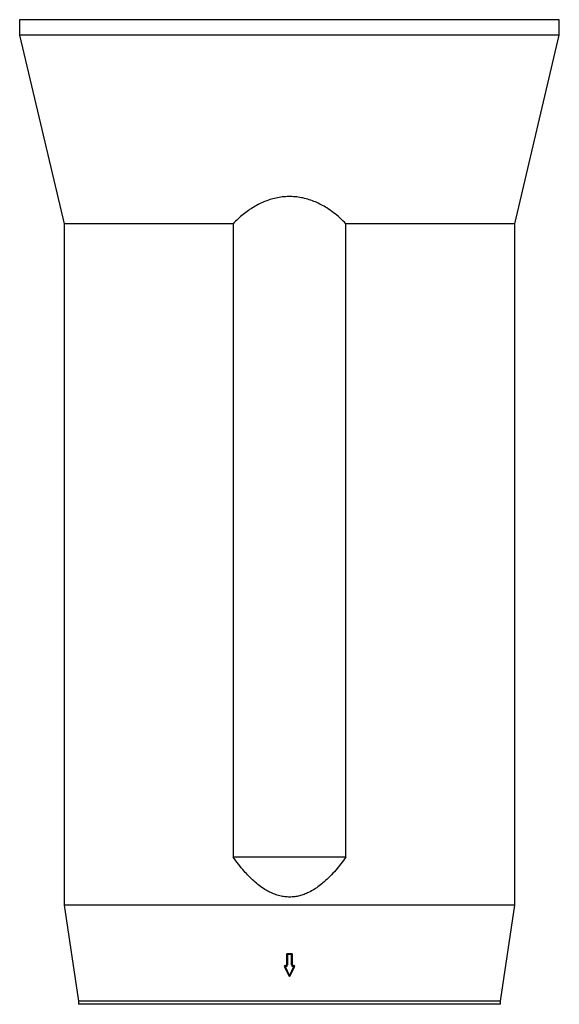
# Model space of a CAD drawing. Header units: millimetres. Extents: x 2016 to 3246, y 695 to 4145.
# Tile 5 of 8: x 2293 to 2968, y 2169 to 3400. Entities that reach past the tile are written whole.
import ezdxf

# ---------------------------------------------------------------- set-up
doc = ezdxf.new("R2010")
doc.units = ezdxf.units.MM

msp = doc.modelspace()

# ---------------------------------------------------------------- linework, layer by layer
at = {"color": 7, "linetype": 'Continuous', "lineweight": 25}
for p, q in [((2293.4, 3399.7), (2293.4, 3380.2)), ((2630.9, 3399.7), (2293.4, 3399.7)), ((2968.4, 3399.7), (2630.9, 3399.7)), ((2968.4, 3380.2), (2968.4, 3399.7)), ((2293.4, 3380.2), (2348.9, 3144.7)), ((2630.9, 3380.2), (2293.4, 3380.2)), ((2968.4, 3380.2), (2630.9, 3380.2)), ((2912.9, 3144.7), (2968.4, 3380.2)), ((2348.9, 3144.7), (2348.9, 2293.2)), ((2560.4, 3144.7), (2348.9, 3144.7)), ((2560.4, 3144.7), (2560.4, 2353.2)), ((2912.9, 3144.7), (2701.4, 3144.7)), ((2701.4, 2353.2), (2701.4, 3144.7)), ((2912.9, 2293.2), (2912.9, 3144.7)), ((2701.4, 2353.2), (2560.4, 2353.2)), ((2348.9, 2293.2), (2366.9, 2173.2)), ((2630.9, 2293.2), (2348.9, 2293.2)), ((2912.9, 2293.2), (2630.9, 2293.2)), ((2894.9, 2173.2), (2912.9, 2293.2)), ((2627.4, 2231.6), (2627.4, 2231.5)), ((2627.4, 2218.6), (2627.4, 2231.5)), ((2628.4, 2232.6), (2628.4, 2232.5)), ((2628.4, 2231.3), (2628.4, 2232.5)), ((2628.4, 2232.5), (2633.4, 2232.5)), ((2633.4, 2231.3), (2628.4, 2231.3)), ((2628.4, 2231.3), (2628.4, 2218.5)), ((2633.4, 2232.6), (2633.4, 2232.5)), ((2633.4, 2231.3), (2633.4, 2232.5)), ((2633.4, 2218.5), (2633.4, 2231.3)), ((2634.4, 2231.6), (2634.4, 2231.5)), ((2634.4, 2231.5), (2634.4, 2218.6)), ((2624.5, 2216.7), (2624.5, 2216.7)), ((2624.6, 2216.2), (2630, 2204.7)), ((2625.5, 2217.7), (2625.5, 2216.5)), ((2625.5, 2217.7), (2626.4, 2217.7)), ((2625.5, 2217.7), (2625.5, 2217.7)), ((2625.5, 2216.5), (2630.9, 2205)), ((2626.4, 2216.5), (2625.5, 2216.5)), ((2626.4, 2216.5), (2626.4, 2217.7)), ((2626.4, 2217.7), (2626.4, 2217.7)), ((2630.9, 2205), (2636.3, 2216.5)), ((2631.8, 2204.7), (2637.2, 2216.2)), ((2635.4, 2217.7), (2635.4, 2216.5)), ((2635.4, 2217.7), (2636.3, 2217.7)), ((2635.4, 2217.7), (2635.4, 2217.7)), ((2636.3, 2216.5), (2635.4, 2216.5)), ((2636.3, 2217.7), (2636.3, 2216.5)), ((2636.3, 2217.7), (2636.3, 2217.7)), ((2637.3, 2216.7), (2637.3, 2216.7)), ((2366.9, 2173.2), (2366.9, 2169.2)), ((2630.9, 2173.2), (2366.9, 2173.2)), ((2894.9, 2173.2), (2630.9, 2173.2)), ((2894.9, 2169.2), (2894.9, 2173.2))]:
    msp.add_line(p, q, dxfattribs=at)
at = {"color": 1, "linetype": 'Continuous', "lineweight": 25}
for p, q in [((2630.9, 2169.2), (2366.9, 2169.2)), ((2894.9, 2169.2), (2630.9, 2169.2))]:
    msp.add_line(p, q, dxfattribs=at)
at = {"color": 7, "linetype": 'Continuous', "lineweight": 25}
for centre, radius, start, end in [((2628.4, 2231.5), 0.994, 89.6802, 179.6838), ((2628.2, 2233.1), 1.81, 245.3846, 277.7449), ((2633.4, 2231.5), 0.994, 0.3162, 90.3198), ((2633.7, 2233.1), 1.81, 262.2551, 294.6154), ((2625.5, 2216.7), 1, 180, 205.245), ((2626.4, 2218.6), 0.994, 269.6802, 359.6838), ((2626.4, 2218.5), 1.99, 269.6817, 359.6788), ((2628.2, 2220.3), 1.81, 245.3741, 277.742), ((2633.7, 2220.3), 1.81, 262.258, 294.6259), ((2635.4, 2218.5), 1.99, 180.3212, 270.3183), ((2635.4, 2218.6), 0.994, 180.3162, 270.3198), ((2636.3, 2216.7), 1, 334.755, 0), ((2630.9, 2205.1), 1, 205.245, 334.755)]:
    msp.add_arc(centre, radius, start, end, dxfattribs=at)
at = {"color": 1, "linetype": 'Continuous', "lineweight": 25}
for centre, radius, start, end in [((2625.5, 2216.7), 0.995, 89.6993, 179.6647), ((2624.5, 2218), 1.75, 271.3614, 302.8221), ((2636.4, 2216.7), 0.993, 0.2293, 90.4067), ((2637.3, 2218), 1.75, 237.1779, 268.6386), ((2630, 2206.5), 1.75, 271.3729, 302.8106), ((2631.9, 2206.5), 1.75, 237.1894, 268.6271)]:
    msp.add_arc(centre, radius, start, end, dxfattribs=at)
at = {"color": 7, "linetype": 'Continuous', "lineweight": 25}
for centre, major_axis, start_param, end_param in [((2630.9, 2274.4), (279.1, 0), 4.703432, 4.721346), ((2630.9, 2259.3), (276.8, 0), 4.692772, 4.696133), ((2630.9, 2259.3), (276.8, 0), 4.728645, 4.732006)]:
    msp.add_ellipse(centre, major_axis=major_axis, ratio=0.150038, start_param=start_param, end_param=end_param, dxfattribs=at)
for points, knots in [([(2701.4, 3144.7), (2699, 3147.2), (2694.1, 3152), (2686.1, 3158.6), (2678.3, 3164.1), (2670.6, 3168.5), (2663.3, 3172), (2655.7, 3174.9), (2647.9, 3177), (2639.9, 3178.3), (2631.9, 3178.8), (2623.9, 3178.5), (2616, 3177.4), (2608.3, 3175.5), (2600.7, 3172.9), (2593.3, 3169.6), (2586.1, 3165.7), (2579.4, 3161.3), (2572.8, 3156.3), (2566.5, 3150.8), (2562.4, 3146.8), (2560.4, 3144.7)], [0, 0, 0, 0, 0.065731, 0.1315383, 0.1971975, 0.2470492, 0.2971101, 0.3470969, 0.3968473, 0.445313, 0.4939272, 0.54238, 0.5907585, 0.6392905, 0.6877067, 0.7383034, 0.7890776, 0.8399168, 0.890601, 0.945297, 1, 1, 1, 1]), ([(2701.4, 2353.2), (2699.4, 2350.4), (2695.3, 2344.9), (2688.8, 2336.8), (2681.8, 2329.2), (2674.9, 2322.7), (2668.2, 2317.2), (2661.7, 2312.7), (2655.4, 2309.2), (2649.2, 2306.5), (2643.4, 2304.7), (2637.4, 2303.5), (2631.2, 2303.1), (2625, 2303.5), (2618.7, 2304.6), (2612.4, 2306.6), (2606, 2309.4), (2599.5, 2313.1), (2592.9, 2317.7), (2586.2, 2323.3), (2580, 2329.3), (2573.6, 2336.3), (2567, 2344.2), (2562.6, 2350.2), (2560.4, 2353.2)], [0, 0, 0, 0, 0.057871, 0.115833, 0.173721, 0.23149, 0.275117, 0.318797, 0.362348, 0.396293, 0.430315, 0.464213, 0.498362, 0.532652, 0.566815, 0.605014, 0.643365, 0.681637, 0.729942, 0.7784, 0.826952, 0.875384, 0.937686, 1, 1, 1, 1]), ([(2627.4, 2231.6), (2627.4, 2231.6), (2627.4, 2231.7), (2627.5, 2232), (2627.7, 2232.3), (2628, 2232.5), (2628.2, 2232.5), (2628.4, 2232.5), (2628.4, 2232.6)], [0, 0, 0, 0, 0.068301, 0.282865, 0.497523, 0.712164, 0.926809, 1, 1, 1, 1]), ([(2633.4, 2232.6), (2633.5, 2232.5), (2633.8, 2232.5), (2634.1, 2232.3), (2634.3, 2232.1), (2634.4, 2231.8), (2634.4, 2231.6), (2634.4, 2231.6)], [0, 0, 0, 0, 0.21458, 0.429293, 0.643996, 0.858675, 1, 1, 1, 1]), ([(2624.5, 2216.7), (2624.5, 2216.8), (2624.5, 2217.1), (2624.7, 2217.3), (2624.9, 2217.6), (2625.2, 2217.7), (2625.4, 2217.7), (2625.5, 2217.7)], [0, 0, 0, 0, 0.186791, 0.401431, 0.616066, 0.830731, 1, 1, 1, 1]), ([(2626.4, 2217.7), (2626.5, 2217.7), (2626.8, 2217.8), (2627.1, 2217.9), (2627.3, 2218.2), (2627.4, 2218.5), (2627.4, 2218.6), (2627.4, 2218.7)], [0, 0, 0, 0, 0.214596, 0.429293, 0.644014, 0.858687, 1, 1, 1, 1]), ([(2634.4, 2218.7), (2634.4, 2218.7), (2634.4, 2218.6), (2634.5, 2218.4), (2634.6, 2218.1), (2634.9, 2217.8), (2635.2, 2217.7), (2635.4, 2217.7), (2635.4, 2217.7)], [0, 0, 0, 0, 0.023044, 0.237682, 0.452314, 0.666991, 0.881638, 1, 1, 1, 1]), ([(2636.3, 2217.7), (2636.5, 2217.7), (2636.7, 2217.7), (2637, 2217.5), (2637.2, 2217.3), (2637.3, 2217), (2637.3, 2216.8), (2637.3, 2216.7)], [0, 0, 0, 0, 0.214675, 0.42946, 0.644265, 0.858948, 1, 1, 1, 1])]:
    msp.add_open_spline(points, degree=3, knots=knots, dxfattribs=at)

doc.saveas('drawing.dxf')
